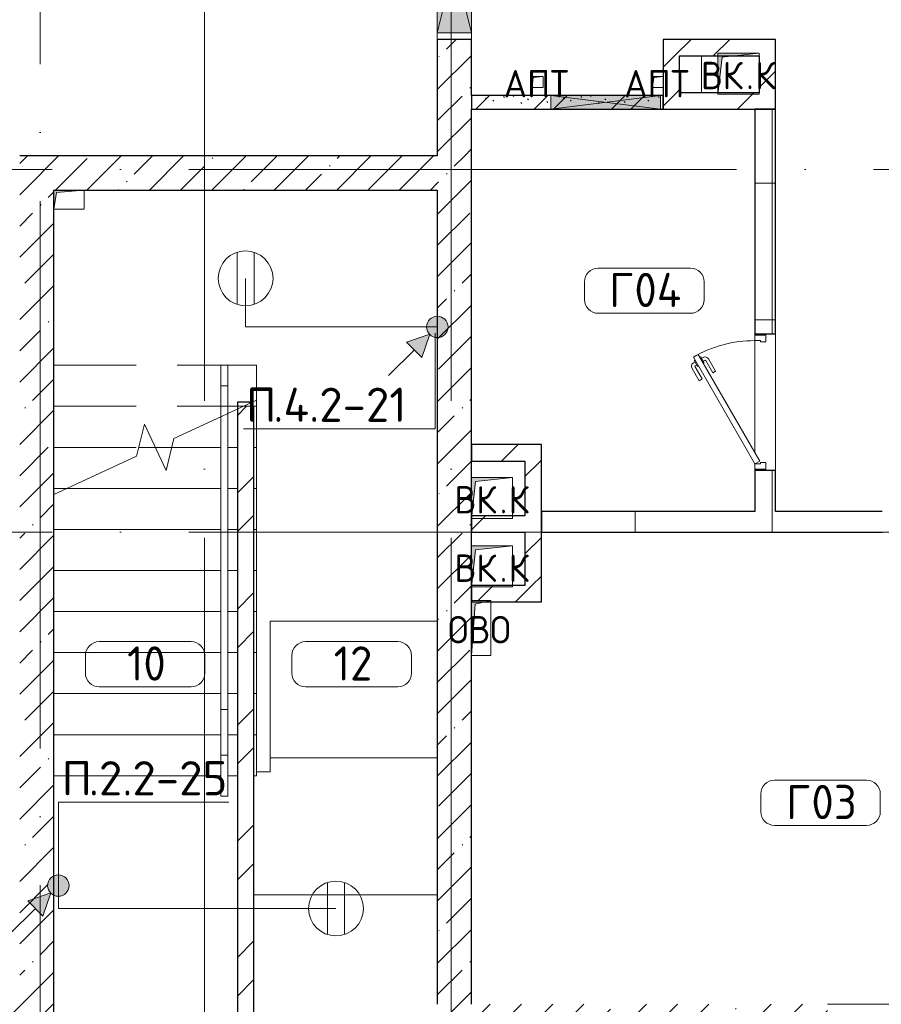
# Model space of a CAD drawing. Header units: millimetres. Extents: x -30540 to 175469, y -11730 to 122288.
# Tile 60 of 119: x 96505 to 102798, y 3000 to 10195. Entities that reach past the tile are written whole.
import ezdxf

# ---------------------------------------------------------------- set-up
doc = ezdxf.new("R2010")
doc.units = ezdxf.units.MM
for name, pattern in [('ADSK_Линия сетки', [5000, 4000, -500, 0, -500]), ('ADSK_Сверху_4_', [900, 600, -300]), ('ADSK_Сверху_5_', [900, 600, -300]), ('Штриховая', [1000, 600, -400])]:
    doc.linetypes.add(name, pattern=pattern)
for name, color, linetype, lineweight in [('_Сверху_ - Линия разреза ограждения', 7, 'ADSK_Сверху_5_', 18), ('_Сверху_ - Перила', 7, 'ADSK_Сверху_5_', 18), ('A-____-NOTE-TEXT', 7, 'Continuous', 18), ('A-AREA-____-IDEN', 7, 'Continuous', 9), ('A-DETL-____-THIN', 7, 'Continuous', 9), ('A-DOOR-____-MCUT', 7, 'Continuous', 9), ('A-DOOR-____-OTLN', 7, 'Continuous', 18), ('A-DOOR-FRAM-MCUT', 7, 'Continuous', 9), ('A-DOOR-OPNG-OTLN', 7, 'Continuous', 18), ('A-FLOR-____-OTLN', 7, 'Continuous', 18), ('A-GLAZ-____-MCUT', 7, 'Continuous', 9), ('A-GLAZ-____-OTLN', 7, 'Continuous', 18), ('A-WALL-____-MCUT', 7, 'Continuous', 40), ('A-WALL-____-PATT', 7, 'Continuous', 40), ('G-____-____-TEXT', 7, 'Continuous', 9), ('I-WALL-____-MCUT', 7, 'Continuous', 40), ('M-EQPM-____-OTLN', 7, 'Continuous', 18), ('S-GRID-____-OTLN', 7, 'Continuous', 9), ('S-STRS-____-MBND', 7, 'ADSK_Сверху_5_', 18), ('S-STRS-____-OTLN', 7, 'Continuous', 18), ('Ограждение', 7, 'Continuous', 18), ('Перила', 7, 'Continuous', 18), ('Поручни', 7, 'Continuous', 18)]:
    doc.layers.add(name, color=color, linetype=linetype, lineweight=lineweight)
doc.layers.add('A-DETL-____-OTLN', color=7, linetype='Continuous', lineweight=9, true_color=0x00a600)
doc.styles.add('GOST Common', font='GOST_Common.ttf', dxfattribs={"height": 200})
doc.styles.add('GOST Common_3', font='GOST_Common.ttf', dxfattribs={"height": 250})
doc.styles.add('ISOCPEUR', font='isocpeur.ttf', dxfattribs={"height": 250})
pattern_1 = [(45, (0, 0), (-228.0985, 228.0985), []), (45, (228.1, 0), (-228.0985, 228.0985), [403.225, -80.645, 6.706, -73.939])]
pattern_2 = [(45, (0, 0), (-424.264, 424.264), []), (45, (0, 282.8), (-424.264, 424.264), [])]
pattern_3 = [(0, (0, 0), (0, 1000), []), (90, (0, 0), (-1000, 6e-14), [])]

# ---------------------------------------------------------------- blocks, each defined once
blk = doc.blocks.new('КР-Проем - Настраиваемый-3403809-01 ЭО')
at = {"layer": 'A-DOOR-OPNG-OTLN', "color": 254, "lineweight": 13, "true_color": 0xcccccc}
for p, q in [((-525, 125), (-475, 125)), ((-475, 125), (525, 125)), ((-525, -125), (-475, -125)), ((-475, -125), (525, -125))]:
    blk.add_line(p, q, dxfattribs=at)
blk = doc.blocks.new('АР_Дверь однопольная - 1000х2100h_900__Глухая_1 эт_аренда-4113409-01 ЭО')
at = {"layer": 'A-DOOR-____-MCUT', "color": 254, "lineweight": 15, "true_color": 0xcccccc}
for p, q in [((329.4, 525), (-450, 75)), ((349.4, 490.4), (329.4, 525)), ((-430, 40.4), (349.4, 490.4)), ((-450, 75), (-430, 40.4))]:
    blk.add_line(p, q, dxfattribs=at)
at = {"layer": 'A-DOOR-____-OTLN', "color": 254, "lineweight": 5, "true_color": 0xcccccc}
for p, q in [((157.2, 483.3), (246, 534.6)), ((169.7, 461.7), (258.5, 512.9)), ((303.8, 519.4), (260.5, 494.4)), ((271.3, 500.7), (265.3, 511.1)), ((292.9, 513.2), (286.9, 523.6)), ((307.8, 512.5), (303.8, 519.4)), ((169.7, 461.7), (157.2, 483.3)), ((214.7, 383.7), (303.5, 435)), ((260.5, 494.4), (264.5, 487.5)), ((288.5, 445.9), (284.5, 452.9)), ((331.8, 470.9), (288.5, 445.9)), ((299.3, 452.2), (305.3, 441.8)), ((320.9, 464.7), (327, 454.3)), ((327.8, 477.9), (331.8, 470.9)), ((214.7, 383.7), (227.2, 362.1)), ((227.2, 362.1), (316, 413.3))]:
    blk.add_line(p, q, dxfattribs=at)
for centre, radius, start, end in [((261, 508.6), 30, 30, 120), ((261, 508.6), 4.99, 30, 120), ((301, 439.3), 4.99, 300, 30), ((301, 439.3), 30, 300, 30)]:
    blk.add_arc(centre, radius, start, end, dxfattribs=at)
at = {"layer": 'A-DOOR-____-OTLN', "color": 254, "lineweight": 13, "true_color": 0xcccccc}
blk.add_arc((-450, 75), 900, 360, 30, dxfattribs=at)
at = {"layer": 'A-DOOR-FRAM-MCUT', "color": 254, "lineweight": 15, "true_color": 0xcccccc}
for p, q in [((-490, 75), (-500, 75)), ((-450, 75), (-490, 75)), ((-490, 75), (-490, -5)), ((-450, 35), (-450, 75)), ((490, 75), (450, 75)), ((450, 75), (450, 35)), ((490, -5), (490, 75)), ((490, 75), (500, 75)), ((-440, 35), (-450, 35)), ((-440, -5), (-440, 35)), ((450, 35), (440, 35)), ((440, 35), (440, -5)), ((-490, -5), (-500, -5)), ((-490, -5), (-440, -5)), ((440, -5), (490, -5)), ((490, -5), (500, -5))]:
    blk.add_line(p, q, dxfattribs=at)
blk = doc.blocks.new('АР_Отверстие прямоугольное - ОВВ-3132416-01 ЭО')
at = {"layer": 'A-GLAZ-____-OTLN', "lineweight": 13, "true_color": 0xf9f9f9}
blk.add_hatch(color=7, dxfattribs=at).paths.add_polyline_path([(625, -125), (625, 125), (-375, 125), (-375, -125)])
at = {"layer": 'A-GLAZ-____-MCUT', "color": 254, "lineweight": 15, "true_color": 0xcccccc}
for p, q in [((-375, 125), (-375, -125)), ((625, 125), (625, -125))]:
    blk.add_line(p, q, dxfattribs=at)
at = {"layer": 'A-GLAZ-____-OTLN', "color": 254, "lineweight": 5, "true_color": 0xcccccc}
for p, q in [((625, 125), (-375, -125)), ((-375, 125), (625, -125))]:
    blk.add_line(p, q, dxfattribs=at)
at = {"layer": 'A-GLAZ-____-OTLN', "color": 254, "lineweight": 13, "true_color": 0xcccccc}
for p, q in [((625, 125), (-375, 125)), ((-375, 125), (-375, -125)), ((625, -125), (625, 125)), ((-375, -125), (625, -125))]:
    blk.add_line(p, q, dxfattribs=at)
blk = doc.blocks.new('КР-Проем - Настраиваемый-3266171-01 ЭО')
at = {"layer": 'A-DOOR-OPNG-OTLN', "color": 254, "lineweight": 13, "true_color": 0xcccccc}
for p, q in [((-550, 200), (550, 200)), ((-550, -200), (550, -200))]:
    blk.add_line(p, q, dxfattribs=at)
blk = doc.blocks.new('Ограждение - Ограждение-3875326-01 ЭО')
at = {"layer": '_Сверху_ - Линия разреза ограждения', "color": 254, "linetype": 'ADSK_Сверху_4_', "lineweight": 13, "true_color": 0xcccccc}
for p, q in [((13670, 12770), (13720, 12770)), ((13670, 12543.8), (13670, 12770)), ((13670, 12770), (13720, 12770)), ((13670, 12543.8), (13670, 12770)), ((13720, 12567.1), (13720, 12770)), ((13720, 12567.1), (13720, 12770))]:
    blk.add_line(p, q, dxfattribs=at)
at = {"layer": 'Поручни', "color": 254, "lineweight": 13, "true_color": 0xcccccc}
for p, q in [((13720, 12567.1), (13670, 12543.8)), ((13720, 12567.1), (13670, 12543.8)), ((13670, 10070), (13670, 12543.8)), ((13720, 10070), (13720, 12567.1)), ((13720, 10070), (13670, 10070))]:
    blk.add_line(p, q, dxfattribs=at)
blk = doc.blocks.new('Тип перил - Перила_Внутренний_-3875339-01 ЭО')
at = {"layer": 'Перила', "color": 254, "lineweight": 13, "true_color": 0xcccccc}
for p, q in [((13670, 10405.5), (13720, 10405.5)), ((13670, 10070), (13670, 10405.5)), ((13720, 10405.5), (13720, 10070)), ((13720, 10070), (13670, 10070))]:
    blk.add_line(p, q, dxfattribs=at)
blk = doc.blocks.new('Тип перил - Перила_Внутренний_-V113-01 ЭО')
at = {"layer": '_Сверху_ - Перила', "color": 254, "linetype": 'ADSK_Сверху_4_', "lineweight": 13, "true_color": 0xcccccc}
for p, q in [((13670, 12770), (13720, 12770)), ((13670, 12543.8), (13670, 12770)), ((13720, 12567.1), (13720, 12770))]:
    blk.add_line(p, q, dxfattribs=at)
at = {"layer": 'Перила', "color": 254, "lineweight": 13, "true_color": 0xcccccc}
for p, q in [((13720, 12567.1), (13670, 12543.8)), ((13670, 10070), (13670, 12543.8)), ((13720, 10070), (13720, 12567.1)), ((13670, 10070), (13720, 10070))]:
    blk.add_line(p, q, dxfattribs=at)
blk = doc.blocks.new('Ограждение - Ограждение-3927455-01 ЭО')
at = {"layer": '_Сверху_ - Линия разреза ограждения', "color": 254, "linetype": 'ADSK_Сверху_4_', "lineweight": 13, "true_color": 0xcccccc}
for p, q in [((13670, 12920), (13720, 12920)), ((13670, 12770), (13670, 12920)), ((13670, 12920), (13720, 12920)), ((13670, 12770), (13670, 12920)), ((13720, 12770), (13720, 12920)), ((13720, 12770), (13720, 12920)), ((13720, 12770), (13670, 12770)), ((13720, 12770), (13670, 12770))]:
    blk.add_line(p, q, dxfattribs=at)
blk = doc.blocks.new('Тип перил - Перила_Внутренний_-3927459-01 ЭО')
at = {"layer": '_Сверху_ - Перила', "color": 254, "linetype": 'ADSK_Сверху_4_', "lineweight": 13, "true_color": 0xcccccc}
for p, q in [((13670, 12920), (13720, 12920)), ((13670, 12770), (13670, 12920)), ((13720, 12770), (13720, 12920)), ((13670, 12770), (13720, 12770))]:
    blk.add_line(p, q, dxfattribs=at)
blk = doc.blocks.new('Ограждение - Ограждение-3929221-01 ЭО')
at = {"layer": 'Поручни', "color": 254, "lineweight": 13, "true_color": 0xcccccc}
for p, q in [((13670, 10070), (13720, 10070)), ((13670, 9770), (13670, 10070)), ((13720, 9770), (13720, 10070)), ((13720, 9770), (13670, 9770))]:
    blk.add_line(p, q, dxfattribs=at)
blk = doc.blocks.new('Тип перил - Перила_Внутренний_-3929225-01 ЭО')
at = {"layer": 'Перила', "color": 254, "lineweight": 13, "true_color": 0xcccccc}
for p, q in [((13670, 10070), (13720, 10070)), ((13670, 9770), (13670, 10070)), ((13720, 10070), (13720, 9770)), ((13720, 9770), (13670, 9770))]:
    blk.add_line(p, q, dxfattribs=at)
blk = doc.blocks.new('Тип перил - Перила_Внутренний_-V114-01 ЭО')
at = {"layer": 'Перила', "color": 254, "lineweight": 13, "true_color": 0xcccccc}
for p, q in [((13670, 10070), (13720, 10070)), ((13670, 9770), (13670, 10070)), ((13720, 9770), (13720, 10070)), ((13670, 9770), (13720, 9770))]:
    blk.add_line(p, q, dxfattribs=at)
blk = doc.blocks.new('АР_Отверстие прямоугольное - ОВВ-4114417-01 ЭО')
at = {"layer": 'A-GLAZ-____-OTLN', "lineweight": 13, "true_color": 0xf9f9f9}
blk.add_hatch(color=7, dxfattribs=at).paths.add_polyline_path([(525, -50), (525, 50), (-275, 50), (-275, -50)])
at = {"layer": 'A-GLAZ-____-MCUT', "color": 254, "lineweight": 15, "true_color": 0xcccccc}
for p, q in [((-275, 50), (-275, -50)), ((525, 50), (525, -50))]:
    blk.add_line(p, q, dxfattribs=at)
at = {"layer": 'A-GLAZ-____-OTLN', "color": 254, "lineweight": 5, "true_color": 0xcccccc}
for p, q in [((525, 50), (-275, -50)), ((-275, 50), (525, -50))]:
    blk.add_line(p, q, dxfattribs=at)
at = {"layer": 'A-GLAZ-____-OTLN', "color": 254, "lineweight": 13, "true_color": 0xcccccc}
for p, q in [((525, 50), (-275, 50)), ((-275, 50), (-275, -50)), ((525, -50), (525, 50)), ((-275, -50), (525, -50))]:
    blk.add_line(p, q, dxfattribs=at)
blk = doc.blocks.new('АР_Канал вертикальный прямоугольный - ВК_К-5437550-01 ЭО')
at = {"layer": 'M-EQPM-____-OTLN', "lineweight": 13, "true_color": 0xe2e2e2}
blk.add_hatch(color=254, dxfattribs=at).paths.add_polyline_path([(-150, -150), (-120, 120), (150, 150), (-150, 150)])
at = {"layer": 'M-EQPM-____-OTLN', "color": 253, "lineweight": 13, "true_color": 0xaaaaaa}
for p, q in [((150, 150), (-150, 150)), ((-150, 150), (-150, -150)), ((150, 150), (-150, 150)), ((-150, 150), (-150, -150)), ((-150, -150), (-150, 150)), ((-150, 150), (150, 150)), ((-120, 120), (150, 150)), ((-120, 120), (150, 150)), ((150, -150), (150, 150)), ((150, 150), (150, -150)), ((-150, -150), (-120, 120)), ((-150, -150), (-120, 120)), ((-150, -150), (150, -150)), ((150, -150), (-150, -150))]:
    blk.add_line(p, q, dxfattribs=at)
blk = doc.blocks.new('АР_Канал вертикальный прямоугольный - ВК_К-5757489-01 ЭО')
at = {"layer": 'M-EQPM-____-OTLN', "lineweight": 13, "true_color": 0xe2e2e2}
blk.add_hatch(color=254, dxfattribs=at).paths.add_polyline_path([(-150, -150), (-120, 120), (150, 150), (-150, 150)])
at = {"layer": 'M-EQPM-____-OTLN', "color": 253, "lineweight": 13, "true_color": 0xaaaaaa}
for p, q in [((150, 150), (-150, 150)), ((-150, 150), (-150, -150)), ((150, 150), (-150, 150)), ((-150, 150), (-150, -150)), ((-150, -150), (-150, 150)), ((-150, 150), (150, 150)), ((-120, 120), (150, 150)), ((-120, 120), (150, 150)), ((150, -150), (150, 150)), ((150, 150), (150, -150)), ((-150, -150), (-120, 120)), ((-150, -150), (-120, 120)), ((-150, -150), (150, -150)), ((150, -150), (-150, -150))]:
    blk.add_line(p, q, dxfattribs=at)
blk = doc.blocks.new('АР_Канал вертикальный прямоугольный - ОВО-2994139-01 ЭО')
at = {"layer": 'M-EQPM-____-OTLN', "lineweight": 13, "true_color": 0xe2e2e2}
blk.add_hatch(color=254, dxfattribs=at).paths.add_polyline_path([(-70, -200), (-43, 173), (70, 200), (-70, 200), (-70, -85.3)])
at = {"layer": 'M-EQPM-____-OTLN', "color": 253, "lineweight": 13, "true_color": 0xaaaaaa}
for p, q in [((70, 200), (-70, 200)), ((-70, 200), (-70, -200)), ((70, 200), (-70, 200)), ((-70, 200), (-70, -200)), ((-70, -200), (-70, 200)), ((-70, 200), (70, 200)), ((-70, -200), (-43, 173)), ((-70, -200), (-43, 173)), ((-43, 173), (70, 200)), ((-43, 173), (70, 200)), ((70, -200), (70, 200)), ((70, 200), (70, -200)), ((-70, -200), (70, -200)), ((70, -200), (-70, -200))]:
    blk.add_line(p, q, dxfattribs=at)
blk = doc.blocks.new('АР_Канал вертикальный прямоугольный - АПТ-2365873-01 ЭО')
at = {"layer": 'M-EQPM-____-OTLN', "lineweight": 13, "true_color": 0xe2e2e2}
blk.add_hatch(color=254, dxfattribs=at).paths.add_polyline_path([(-40, -40), (-32, 32), (40, 40), (-40, 40)])
at = {"layer": 'M-EQPM-____-OTLN', "color": 253, "lineweight": 13, "true_color": 0xaaaaaa}
for p, q in [((40, 40), (-40, 40)), ((-40, 40), (-40, -40)), ((40, 40), (-40, 40)), ((-40, 40), (-40, -40)), ((-40, -40), (-40, 40)), ((-40, 40), (40, 40)), ((-40, -40), (-32, 32)), ((-40, -40), (-32, 32)), ((-32, 32), (40, 40)), ((-32, 32), (40, 40)), ((40, -40), (40, 40)), ((40, 40), (40, -40)), ((-40, -40), (40, -40)), ((40, -40), (-40, -40))]:
    blk.add_line(p, q, dxfattribs=at)
blk = doc.blocks.new('АР_Канал вертикальный прямоугольный - ОВО-5531789-01 ЭО')
at = {"layer": 'M-EQPM-____-OTLN', "lineweight": 13, "true_color": 0xe2e2e2}
blk.add_hatch(color=254, dxfattribs=at).paths.add_polyline_path([(-110, -70), (-92, 52), (110, 70), (-110, 70)])
at = {"layer": 'M-EQPM-____-OTLN', "color": 253, "lineweight": 13, "true_color": 0xaaaaaa}
for p, q in [((110, 70), (-110, 70)), ((-110, 70), (-110, -70)), ((110, 70), (-110, 70)), ((-110, 70), (-110, -70)), ((-110, -70), (-110, 70)), ((-110, 70), (110, 70)), ((-110, -70), (-92, 52)), ((-110, -70), (-92, 52)), ((-92, 52), (110, 70)), ((-92, 52), (110, 70)), ((110, -70), (110, 70)), ((110, 70), (110, -70)), ((-110, -70), (110, -70)), ((110, -70), (-110, -70))]:
    blk.add_line(p, q, dxfattribs=at)
blk = doc.blocks.new('Наметкина 10_РД_АР_К4_отсоединено_rvt-1-01 ЭО')
at = {"layer": 'A-WALL-____-PATT', "lineweight": 5, "true_color": 0xcccccc}
h = blk.add_hatch(dxfattribs=at)
h.set_pattern_fill('FP_88', color=254, style=0, pattern_type=2)
h.set_pattern_definition(pattern_1)
h.paths.add_polyline_path([(99805.3, 10045), (99805.3, 10050), (99555.3, 10050), (99555.3, 10045)])
h.paths.add_polyline_path([(99805.3, 11100), (99805.3, 11200), (99555.3, 11200), (99555.3, 11100)])
h = blk.add_hatch(dxfattribs=at)
h.set_pattern_fill('FP_88', color=254, style=0, pattern_type=2)
h.set_pattern_definition(pattern_1)
h.paths.add_polyline_path([(99555.3, 9200), (99805.3, 9200), (99805.3, 10045), (99555.3, 10045), (99555.3, 10001.7)])
h = blk.add_hatch(dxfattribs=at)
h.set_pattern_fill('FP_104', color=254, style=0, pattern_type=2)
h.set_pattern_definition(pattern_2)
h.paths.add_polyline_path([(101725.3, 9930), (101905.3, 9930), (101905.3, 9950)])
h.paths.add_polyline_path([(101605.3, 9930), (101605.3, 9950), (101905.3, 9950), (101905.3, 10050), (101205.3, 10050), (101205.3, 9930), (101325.3, 9930)])
h = blk.add_hatch(dxfattribs=at)
h.set_pattern_fill('FP_104', color=254, style=0, pattern_type=2)
h.set_pattern_definition(pattern_2)
h.paths.add_polyline_path([(101905.3, 9660), (102025.3, 9660), (102025.3, 10050), (101905.3, 10050), (101905.3, 9920)])
h = blk.add_hatch(dxfattribs=at)
h.set_pattern_fill('FP_104', color=254, style=0, pattern_type=2)
h.set_pattern_definition(pattern_2)
h.paths.add_polyline_path([(101205.3, 9660), (101325.3, 9660), (101325.3, 9930), (101205.3, 9930), (101205.3, 9772)])
h = blk.add_hatch(dxfattribs=at)
h.set_pattern_fill('FP_104', color=254, style=0, pattern_type=2)
h.set_pattern_definition(pattern_2)
h.paths.add_polyline_path([(101205.3, 9540), (102025.3, 9540), (102025.3, 9660), (101606.4, 9660), (101605.3, 9660), (101205.3, 9660)])
h = blk.add_hatch(dxfattribs=at)
h.set_pattern_fill('FP_105', color=254, style=0, pattern_type=2)
h.set_pattern_definition([(135, (300.56, 377.28), (-565.6854, 6e-14), [10, -790]), (135, (349.8, 474.73), (-565.6854, 6e-14), [10, -790]), (135, (423.93, 473.06), (-565.6854, 6e-14), [10, -790]), (135, (229.92, 447.9), (-565.6854, 6e-14), [10, -790]), (135, (155.08, 447.9), (-565.6854, 6e-14), [10, -790]), (135, (114.9, 369.03), (-565.6854, 6e-14), [10, -790]), (135, (132.43, 285.8), (-565.6854, 6e-14), [10, -790]), (135, (214.66, 322), (-565.6854, 6e-14), [10, -790]), (135, (198.16, 261.88), (-565.6854, 6e-14), [10, -790]), (135, (45.2, 272.9), (-565.6854, 6e-14), [10, -790]), (135, (42.32, 336.16), (-565.6854, 6e-14), [10, -790]), (135, (92.26, 192.24), (-565.6854, 6e-14), [10, -790]), (135, (7.07, 149.2), (-565.6854, 6e-14), [10, -790]), (135, (80.6, 95.1), (-565.6854, 6e-14), [10, -790]), (135, (79.53, 36.94), (-565.6854, 6e-14), [10, -790]), (135, (153.87, 74.56), (-565.6854, 6e-14), [10, -790]), (135, (228.35, 124.8), (-565.6854, 6e-14), [10, -790]), (135, (279.75, 180.4), (-565.6854, 6e-14), [10, -790]), (135, (282.9, 31.63), (-565.6854, 6e-14), [10, -790]), (135, (377.38, 53.45), (-565.6854, 6e-14), [10, -790]), (135, (352.28, 102.7), (-565.6854, 6e-14), [10, -790]), (135, (354.05, 0), (-565.6854, 6e-14), [10, -790]), (135, (553.23, 16.45), (-565.6854, 6e-14), [10, -790]), (135, (542.38, 63.45), (-565.6854, 6e-14), [10, -790]), (135, (536.58, 239.3), (-565.6854, 6e-14), [10, -790]), (135, (475.85, 203.9), (-565.6854, 6e-14), [10, -790]), (135, (475.85, 316.54), (-565.6854, 6e-14), [10, -790]), (135, (520.8, 408.7), (-565.6854, 6e-14), [10, -790]), (135, (551.1, 470.8), (-565.6854, 6e-14), [10, -790]), (135, (235.25, 537.93), (-565.6854, 6e-14), [10, -790]), (135, (407.25, 547.65), (-565.6854, 6e-14), [10, -790]), (135, (94.5, 558.6), (-565.6854, 6e-14), [10, -790]), (135, (46.4, 532.3), (-565.6854, 6e-14), [10, -790]), (135, (85.56, 465.04), (-565.6854, 6e-14), [10, -790]), (135, (355.53, 181.14), (-565.6854, 6e-14), [10, -790]), (135, (362.23, 243.6), (-565.6854, 6e-14), [10, -790]), (135, (413.45, 344.1), (-565.6854, 6e-14), [10, -790]), (135, (286.3, 273.25), (-565.6854, 6e-14), [10, -790]), (135, (423.02, 263.72), (-565.6854, 6e-14), [10, -790]), (135, (162.94, 190.2), (-565.6854, 6e-14), [10, -790]), (135, (470.25, 120.93), (-565.6854, 6e-14), [10, -790]), (135, (484.48, 9.78), (-565.6854, 6e-14), [10, -790]), (45, (0, 212.13), (-565.6854, 0), []), (45, (212.13, 0), (-565.6854, 0), []), (45, (353.55, 0), (-565.6854, 0), []), (45, (0, 353.55), (-565.6854, 0), [])])
h.paths.add_polyline_path([(101205.3, 9540), (101205.3, 9640), (99805.3, 9640), (99805.3, 9540), (101185.3, 9540)])
h = blk.add_hatch(dxfattribs=at)
h.set_pattern_fill('FP_106', color=254, style=0, pattern_type=2)
h.set_pattern_definition(pattern_3)
h.paths.add_polyline_path([(101875.3, 6600), (102025.3, 6600), (102025.3, 6900), (101875.3, 6900)])
h.paths.add_polyline_path([(101875.3, 7900), (102025.3, 7900), (102025.3, 9540), (101875.3, 9540)])
h = blk.add_hatch(dxfattribs=at)
h.set_pattern_fill('FP_88', color=254, style=0, pattern_type=2)
h.set_pattern_definition(pattern_1)
h.paths.add_polyline_path([(99555.3, 8950), (99555.3, 9200), (96505.3, 9200), (96505.3, 8950), (98024.5, 8950)])
h = blk.add_hatch(dxfattribs=at)
h.set_pattern_fill('FP_88', color=254, style=0, pattern_type=2)
h.set_pattern_definition(pattern_1)
h.paths.add_polyline_path([(99555.3, 3000), (99805.3, 3000), (99805.3, 9200), (99555.3, 9200), (99555.3, 4219.1)])
h = blk.add_hatch(dxfattribs=at)
h.set_pattern_fill('FP_88', color=254, style=0, pattern_type=2)
h.set_pattern_definition(pattern_1)
h.paths.add_polyline_path([(96505.3, 3000), (96755.3, 3000), (96755.3, 8950), (96505.3, 8950), (96505.3, 4219.1)])
h = blk.add_hatch(dxfattribs=at)
h.set_pattern_fill('FP_104', color=254, style=0, pattern_type=2)
h.set_pattern_definition(pattern_2)
h.paths.add_polyline_path([(98095.3, 2600), (98215.3, 2600), (98215.3, 7370), (98138.6, 7370), (98203, 7400), (98095.3, 7400), (98095.3, 4219.1)])
h = blk.add_hatch(dxfattribs=at)
h.set_pattern_fill('FP_104', color=254, style=0, pattern_type=2)
h.set_pattern_definition(pattern_2)
h.paths.add_polyline_path([(100195.3, 6970), (100315.3, 6970), (100315.3, 7090), (99805.3, 7090), (99805.3, 6970), (100064.2, 6970)])
h = blk.add_hatch(dxfattribs=at)
h.set_pattern_fill('FP_104', color=254, style=0, pattern_type=2)
h.set_pattern_definition(pattern_2)
h.paths.add_polyline_path([(100315.3, 6060), (100315.3, 6970), (100195.3, 6970), (100195.3, 6060)])
h = blk.add_hatch(dxfattribs=at)
h.set_pattern_fill('FP_106', color=254, style=0, pattern_type=2)
h.set_pattern_definition(pattern_3)
h.paths.add_polyline_path([(96505.3, 6450), (96505.3, 6600), (96230.3, 6600), (96230.3, 6450)])
h.paths.add_polyline_path([(94955.3, 6450), (95230.3, 6450), (95230.3, 6600), (94955.3, 6600)])
h = blk.add_hatch(dxfattribs=at)
h.set_pattern_fill('FP_104', color=254, style=0, pattern_type=2)
h.set_pattern_definition(pattern_2)
h.paths.add_polyline_path([(100064.2, 6450), (100195.3, 6450), (100195.3, 6570), (99807.5, 6570), (99805.3, 6550), (99805.3, 6450), (99835.3, 6450)])
h = blk.add_hatch(dxfattribs=at)
h.set_pattern_fill('FP_106', color=254, style=0, pattern_type=2)
h.set_pattern_definition(pattern_3)
h.paths.add_polyline_path([(105605.3, 6450), (105605.3, 6600), (105355.3, 6600), (105355.3, 6450)])
h.paths.add_polyline_path([(104143.6, 6450), (104355.3, 6450), (104355.3, 6600), (103805.3, 6600), (103805.3, 6450)])
h.paths.add_polyline_path([(102805.3, 6450), (102805.3, 6600), (100315.3, 6600), (100315.3, 6450), (102103.9, 6450)])
h = blk.add_hatch(dxfattribs=at)
h.set_pattern_fill('FP_104', color=254, style=0, pattern_type=2)
h.set_pattern_definition(pattern_2)
h.paths.add_polyline_path([(100315.3, 5940), (100315.3, 6060), (99806.4, 6060), (99805.3, 6050), (99805.3, 5950), (99945.3, 5950), (99903.4, 5940), (100064.2, 5940)])
h = blk.add_hatch(dxfattribs=at)
h.set_pattern_fill('FP_88', color=254, style=0, pattern_type=2)
h.set_pattern_definition(pattern_1)
h.paths.add_polyline_path([(94125.3, 2600), (96755.3, 2600), (96755.3, 3000), (94125.3, 3000)])
h.paths.add_polyline_path([(89865.7, 2600), (93025.3, 2600), (93025.3, 3000), (88455.3, 3000), (88455.3, 2600)])
h = blk.add_hatch(dxfattribs=at)
h.set_pattern_fill('FP_88', color=254, style=0, pattern_type=2)
h.set_pattern_definition(pattern_1)
h.paths.add_polyline_path([(102405.3, 2600), (102405.3, 3000), (99555.3, 3000), (99555.3, 2600), (102103.9, 2600)])
h.paths.add_polyline_path([(105605.5, 2600), (105605.5, 3000), (103505.3, 3000), (103505.3, 2600)])
at = {"layer": 'A-FLOR-____-OTLN', "color": 254, "lineweight": 13, "true_color": 0xcccccc}
for p, q in [((99555.3, 10100), (99555.3, 11100)), ((99555.3, 11095), (99555.3, 10100)), ((99555.3, 10100), (99555.3, 10050)), ((99555.3, 10050), (99555.3, 10100)), ((101485.3, 9660), (101485.3, 9930)), ((101875.3, 7890), (101875.3, 7900)), ((101875.3, 7030), (101875.3, 7850)), ((102025.3, 7900), (102025.3, 6900)), ((101875.3, 6900), (101875.3, 6910)), ((98335.3, 5800), (98335.3, 4800)), ((99555.3, 5800), (98335.3, 5800)), ((98335.3, 4800), (99555.3, 4800)), ((98335.3, 4800), (98335.3, 4700)), ((98335.3, 4800), (99555.3, 4800)), ((98335.3, 4700), (98235.3, 4700)), ((99555.3, 3800), (98215.3, 3800)), ((99555.3, 3800), (98215.3, 3800))]:
    blk.add_line(p, q, dxfattribs=at)
at = {"layer": 'A-WALL-____-MCUT', "color": 254, "lineweight": 30, "true_color": 0xcccccc}
for p, q in [((99555.3, 10050), (99555.3, 10045)), ((99805.3, 10050), (99555.3, 10050)), ((99555.3, 10045), (99555.3, 9200)), ((99805.3, 10045), (99805.3, 10050)), ((99805.3, 9640), (99805.3, 10045)), ((99805.3, 9640), (99805.3, 9540)), ((99805.3, 9200), (99805.3, 9540)), ((101875.3, 9540), (101875.3, 7900)), ((102025.3, 9540), (101875.3, 9540)), ((102025.3, 7900), (102025.3, 9540)), ((99555.3, 9200), (96505.3, 9200)), ((99805.3, 3000), (99805.3, 9200)), ((96755.3, 8950), (99555.3, 8950)), ((96755.3, 3000), (96755.3, 8950)), ((99555.3, 8950), (99555.3, 3000)), ((101875.3, 7900), (102025.3, 7900)), ((101875.3, 6900), (101875.3, 6600)), ((102025.3, 6900), (101875.3, 6900)), ((102025.3, 6600), (102025.3, 6900)), ((101875.3, 6600), (100315.3, 6600)), ((100315.3, 6600), (100315.3, 6450)), ((102805.3, 6600), (102025.3, 6600)), ((100315.3, 6450), (102805.3, 6450)), ((96755.3, 2600), (96755.3, 3000))]:
    blk.add_line(p, q, dxfattribs=at)
at = {"layer": 'I-WALL-____-MCUT', "color": 254, "lineweight": 30, "true_color": 0xcccccc}
for p, q in [((101905.3, 10050), (101205.3, 10050)), ((101205.3, 10050), (101205.3, 9930)), ((102025.3, 10050), (101905.3, 10050)), ((102025.3, 9660), (102025.3, 10050)), ((101205.3, 9930), (101205.3, 9660)), ((101325.3, 9660), (101325.3, 9930)), ((101325.3, 9930), (101905.3, 9930)), ((101905.3, 9930), (101905.3, 9660)), ((101205.3, 9660), (101205.3, 9540)), ((101905.3, 9660), (101325.3, 9660)), ((102025.3, 9540), (102025.3, 9660)), ((100385.3, 9640), (99805.3, 9640)), ((101185.3, 9640), (100385.3, 9640)), ((101205.3, 9640), (101185.3, 9640)), ((101205.3, 9540), (101205.3, 9640)), ((99805.3, 9540), (100385.3, 9540)), ((100385.3, 9540), (101185.3, 9540)), ((101185.3, 9540), (101205.3, 9540)), ((101205.3, 9540), (102025.3, 9540)), ((98095.3, 7400), (98095.3, 2600)), ((98203, 7400), (98095.3, 7400)), ((98215.3, 2600), (98215.3, 7370)), ((100315.3, 7090), (99805.3, 7090)), ((99805.3, 7090), (99805.3, 6970)), ((100315.3, 6970), (100315.3, 7090)), ((99805.3, 6970), (100195.3, 6970)), ((100195.3, 6970), (100195.3, 6570)), ((100315.3, 6060), (100315.3, 6970)), ((100195.3, 6570), (99805.3, 6570)), ((99805.3, 6570), (99805.3, 6450)), ((99805.3, 6450), (100195.3, 6450)), ((100195.3, 6450), (100195.3, 6060)), ((100195.3, 6060), (99805.3, 6060)), ((99805.3, 6060), (99805.3, 5940)), ((100315.3, 5940), (100315.3, 6060)), ((99805.3, 5940), (100315.3, 5940))]:
    blk.add_line(p, q, dxfattribs=at)
at = {"layer": 'S-STRS-____-MBND', "color": 254, "linetype": 'ADSK_Сверху_4_', "lineweight": 13, "true_color": 0xcccccc}
for p, q in [((96755.3, 7670), (98235.3, 7670)), ((96755.3, 7188.2), (96755.3, 7670)), ((98235.3, 7415.1), (98235.3, 7670)), ((96755.3, 7370), (98138.6, 7370)), ((96755.3, 7370), (98138.6, 7370)), ((96755.3, 7070), (97374.8, 7070)), ((96755.3, 7070), (97374.8, 7070)), ((97495.3, 7070), (97615.8, 7070)), ((97495.3, 7070), (97615.8, 7070)), ((96755.3, 6770), (96851.9, 6770)), ((96755.3, 6770), (96851.9, 6770))]:
    blk.add_line(p, q, dxfattribs=at)
at = {"layer": 'S-STRS-____-MBND', "color": 254, "linetype": 'Continuous', "lineweight": 13, "true_color": 0xcccccc}
for p, q in [((98235.3, 7415.1), (98025.3, 7317.2)), ((97975.3, 7293.8), (97631.2, 7133.4)), ((97416.1, 7239.9), (97359.3, 7006.6)), ((97574.5, 6900.1), (97416.1, 7239.9)), ((97631.2, 7133.4), (97574.5, 6900.1)), ((97359.3, 7006.6), (96755.3, 6724.9))]:
    blk.add_line(p, q, dxfattribs=at)
at = {"layer": 'S-STRS-____-OTLN', "color": 254, "lineweight": 13, "true_color": 0xcccccc}
for p, q in [((98235.3, 7370), (98235.3, 7415.1)), ((98138.6, 7370), (98235.3, 7370)), ((98235.3, 7070), (98235.3, 7370)), ((97374.8, 7070), (97495.3, 7070)), ((97615.8, 7070), (97975.3, 7070)), ((98025.3, 7070), (98095.3, 7070)), ((98215.3, 7070), (98235.3, 7070)), ((98235.3, 6770), (98235.3, 7070)), ((96851.9, 6770), (97975.3, 6770)), ((98025.3, 6770), (98095.3, 6770)), ((98215.3, 6770), (98235.3, 6770)), ((98235.3, 6470), (98235.3, 6770)), ((96755.3, 6470), (97975.3, 6470)), ((98025.3, 6470), (98095.3, 6470)), ((98215.3, 6470), (98235.3, 6470)), ((98235.3, 6170), (98235.3, 6470)), ((96755.3, 6170), (97975.3, 6170)), ((98025.3, 6170), (98095.3, 6170)), ((98215.3, 6170), (98235.3, 6170)), ((98235.3, 5870), (98235.3, 6170)), ((96755.3, 5870), (97975.3, 5870)), ((98025.3, 5870), (98095.3, 5870)), ((98215.3, 5870), (98235.3, 5870)), ((98235.3, 5570), (98235.3, 5870)), ((96755.3, 5570), (97975.3, 5570)), ((98025.3, 5570), (98095.3, 5570)), ((98215.3, 5570), (98235.3, 5570)), ((98235.3, 5270), (98235.3, 5570)), ((96755.3, 5270), (97975.3, 5270)), ((98025.3, 5270), (98095.3, 5270)), ((98215.3, 5270), (98235.3, 5270)), ((98235.3, 4970), (98235.3, 5270)), ((96755.3, 4970), (97975.3, 4970)), ((98025.3, 4970), (98095.3, 4970)), ((98215.3, 4970), (98235.3, 4970)), ((98235.3, 4670), (98235.3, 4970)), ((96755.3, 4670), (97975.3, 4670)), ((98025.3, 4670), (98095.3, 4670)), ((98215.3, 4670), (98235.3, 4670))]:
    blk.add_line(p, q, dxfattribs=at)
at = {"layer": 'S-STRS-____-OTLN', "color": 254, "linetype": 'Штриховая', "lineweight": 13, "true_color": 0xcccccc}
for p, q in [((98138.6, 7370), (98235.3, 7370)), ((97374.8, 7070), (97495.3, 7070)), ((97615.8, 7070), (97975.3, 7070)), ((98025.3, 7070), (98095.3, 7070)), ((98215.3, 7070), (98235.3, 7070)), ((96851.9, 6770), (97975.3, 6770)), ((98025.3, 6770), (98095.3, 6770)), ((98215.3, 6770), (98235.3, 6770)), ((96755.3, 6470), (97975.3, 6470)), ((98025.3, 6470), (98095.3, 6470)), ((98215.3, 6470), (98235.3, 6470)), ((96755.3, 6170), (97975.3, 6170)), ((98025.3, 6170), (98095.3, 6170)), ((98215.3, 6170), (98235.3, 6170)), ((96755.3, 5870), (97975.3, 5870)), ((98025.3, 5870), (98095.3, 5870)), ((98215.3, 5870), (98235.3, 5870)), ((96755.3, 5570), (97975.3, 5570)), ((98025.3, 5570), (98095.3, 5570)), ((98215.3, 5570), (98235.3, 5570)), ((96755.3, 5270), (97975.3, 5270)), ((98025.3, 5270), (98095.3, 5270)), ((98215.3, 5270), (98235.3, 5270)), ((96755.3, 4970), (97975.3, 4970)), ((98025.3, 4970), (98095.3, 4970)), ((98215.3, 4970), (98235.3, 4970)), ((96755.3, 4670), (97975.3, 4670)), ((98025.3, 4670), (98095.3, 4670)), ((98215.3, 4670), (98235.3, 4670))]:
    blk.add_line(p, q, dxfattribs=at)
at = {"layer": 'A-DOOR-____-OTLN', "color": 254, "lineweight": 13, "true_color": 0xcccccc, "rotation": 89.9999999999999}
for name, p in [('КР-Проем - Настраиваемый-3403809-01 ЭО', (99680.3, 10575)), ('АР_Дверь однопольная - 1000х2100h_900__Глухая_1 эт_аренда-4113409-01 ЭО', (101950.3, 7400))]:
    blk.add_blockref(name, p, dxfattribs=at)
at = {"layer": 'A-DOOR-____-OTLN', "color": 254, "lineweight": 13, "true_color": 0xcccccc}
blk.add_blockref('КР-Проем - Настраиваемый-3266171-01 ЭО', (102955.3, 2800), dxfattribs=at)
at = {"layer": 'A-GLAZ-____-OTLN', "color": 254, "lineweight": 13, "true_color": 0xcccccc, "rotation": 269.9999999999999}
blk.add_blockref('АР_Отверстие прямоугольное - ОВВ-3132416-01 ЭО', (99680.3, 10725), dxfattribs=at)
at = {"layer": 'A-GLAZ-____-OTLN', "color": 254, "lineweight": 13, "true_color": 0xcccccc}
blk.add_blockref('АР_Отверстие прямоугольное - ОВВ-4114417-01 ЭО', (100660.3, 9590), dxfattribs=at)
at = {"layer": 'M-EQPM-____-OTLN', "color": 253, "lineweight": 5, "true_color": 0xaaaaaa}
for name, p in [('АР_Канал вертикальный прямоугольный - ВК_К-5757489-01 ЭО', (101755.3, 9800)), ('АР_Канал вертикальный прямоугольный - АПТ-2365873-01 ЭО', (100287.6, 9740)), ('АР_Канал вертикальный прямоугольный - АПТ-2365873-01 ЭО', (101167.6, 9740)), ('АР_Канал вертикальный прямоугольный - ОВО-5531789-01 ЭО', (96865.3, 8880)), ('АР_Канал вертикальный прямоугольный - ВК_К-5437550-01 ЭО', (99955.3, 6700)), ('АР_Канал вертикальный прямоугольный - ВК_К-5437550-01 ЭО', (99955.3, 6200)), ('АР_Канал вертикальный прямоугольный - ОВО-2994139-01 ЭО', (99875.3, 5750))]:
    blk.add_blockref(name, p, dxfattribs=at)
at = {"layer": 'Ограждение', "color": 254, "lineweight": 13, "true_color": 0xcccccc}
for name in ['Ограждение - Ограждение-3927455-01 ЭО', 'Ограждение - Ограждение-3875326-01 ЭО', 'Ограждение - Ограждение-3929221-01 ЭО']:
    blk.add_blockref(name, (84305.3, -5250), dxfattribs=at)
at = {"layer": 'Перила', "color": 254, "lineweight": 13, "true_color": 0xcccccc}
for name in ['Тип перил - Перила_Внутренний_-3927459-01 ЭО', 'Тип перил - Перила_Внутренний_-V113-01 ЭО', 'Тип перил - Перила_Внутренний_-3875339-01 ЭО', 'Тип перил - Перила_Внутренний_-3929225-01 ЭО', 'Тип перил - Перила_Внутренний_-V114-01 ЭО']:
    blk.add_blockref(name, (84305.3, -5250), dxfattribs=at)
at = {"layer": 'A-____-NOTE-TEXT', "color": 253, "lineweight": 5, "true_color": 0xaaaaaa, "char_height": 200, "attachment_point": 1, "style": 'GOST Common'}
for s, insert, width in [('ВК', (101480.1, 9887.2), 400.844), ('\\fGOST Common|b0|i0|c204|p34|;К', (101877, 9887.2), 192.405), ('АПТ', (100039.4, 9827.2), 609.282), ('АПТ', (100919.4, 9827.2), 609.282), ('\\fGOST Common|b0|i0|c204|p34|;.', (101810.8, 9887.2), 80.169), ('ВК', (99680.1, 6787.2), 400.844), ('\\fGOST Common|b0|i0|c204|p34|;К', (100077, 6787.2), 192.405), ('\\fGOST Common|b0|i0|c204|p34|;.', (100010.8, 6787.2), 80.169), ('ВК', (99680.1, 6287.2), 400.844), ('\\fGOST Common|b0|i0|c204|p34|;К', (100077, 6287.2), 192.405), ('\\fGOST Common|b0|i0|c204|p34|;.', (100010.8, 6287.2), 80.169), ('ОВО', (99633.1, 5837.2), 593.249)]:
    blk.add_mtext(s, dxfattribs=dict(at, insert=insert, width=width))
blk = doc.blocks.new('Марка помещения 2 - Марка помещения 2-1605974-01 ЭО')
at = {"layer": 'A-AREA-____-IDEN', "color": 253, "true_color": 0xaaaaaa}
for p, q in [((-1.797, 0.841), (1.569, 0.841)), ((-2.297, -0.309), (-2.297, 0.341)), ((2.069, 0.341), (2.069, -0.309)), ((1.569, -0.809), (-1.797, -0.809))]:
    blk.add_line(p, q, dxfattribs=at)
for centre, start, end in [((-1.797, 0.341), 90, 180), ((1.569, 0.341), 0, 90), ((-1.797, -0.309), 180, 270), ((1.569, -0.309), 270, 360)]:
    blk.add_arc(centre, 0.5, start, end, dxfattribs=at)
blk = doc.blocks.new('УГО Выше ниже синее _ 2020 - УГО Выше ниже синее _ 2020-V129-01 ЭО')
at = {"layer": 'A-____-NOTE-TEXT', "lineweight": 9, "true_color": 0x0000ff}
h = blk.add_hatch(color=5, dxfattribs=at)
edge = h.paths.add_edge_path()
edge.add_arc((0, 0), 0.392, 0, 180)
edge.add_arc((0, 0), 0.392, 180, 360)
blk.add_hatch(color=5, dxfattribs=at).paths.add_polyline_path([(-0.565, -1.112), (-1.122, -0.555), (-0.272, -0.263)])
at = {"layer": 'A-____-NOTE-TEXT', "lineweight": 9}
for p, q in [((-0.272, -0.263), (-1.122, -0.555)), ((-0.565, -1.112), (-0.272, -0.263)), ((-1.122, -0.555), (-0.565, -1.112)), ((-1.78, -1.78), (-0.838, -0.838))]:
    blk.add_line(p, q, dxfattribs=at)
blk.add_circle((0, 0), 0.392, dxfattribs=at)
for start, end in [(360, 180), (180, 360)]:
    blk.add_arc((0, 0), 0.392, start, end, dxfattribs=at)
blk = doc.blocks.new('УГО Выше ниже синее _ 2020 - УГО Выше ниже синее _ 2020-2088885-01 ЭО')
at = {"layer": 'A-____-NOTE-TEXT', "lineweight": 9, "true_color": 0xff0000}
h = blk.add_hatch(color=1, dxfattribs=at)
edge = h.paths.add_edge_path()
edge.add_arc((0, 0), 0.392, 0, 180)
edge.add_arc((0, 0), 0.392, 180, 360)
blk.add_hatch(color=1, dxfattribs=at).paths.add_polyline_path([(-0.565, -1.112), (-1.122, -0.555), (-0.272, -0.263)])
at = {"layer": 'A-____-NOTE-TEXT', "color": 1, "lineweight": 9, "true_color": 0xff0000}
for p, q in [((-0.272, -0.263), (-1.122, -0.555)), ((-0.565, -1.112), (-0.272, -0.263)), ((-1.122, -0.555), (-0.565, -1.112)), ((-1.78, -1.78), (-0.838, -0.838))]:
    blk.add_line(p, q, dxfattribs=at)
blk.add_circle((0, 0), 0.392, dxfattribs=at)
for start, end in [(360, 180), (180, 360)]:
    blk.add_arc((0, 0), 0.392, start, end, dxfattribs=at)

msp = doc.modelspace()

# ---------------------------------------------------------------- linework, layer by layer
at = {"layer": 'A-____-NOTE-TEXT', "color": 1, "lineweight": 9, "true_color": 0xff0000}
for p, q in [((98093.5, 8114.8), (98093.5, 8495.2)), ((98217.1, 8114.8), (98217.1, 8495.2))]:
    msp.add_line(p, q, dxfattribs=at)
at = {"layer": 'A-____-NOTE-TEXT', "color": 5, "lineweight": 9, "true_color": 0x0000ff}
for p, q in [((98753.5, 3509.8), (98753.5, 3890.2)), ((98877.1, 3509.8), (98877.1, 3890.2))]:
    msp.add_line(p, q, dxfattribs=at)
at = {"layer": 'A-____-NOTE-TEXT', "color": 1, "lineweight": 9, "true_color": 0xff0000}
msp.add_circle((98155.3, 8305), 200, dxfattribs=at)
at = {"layer": 'A-____-NOTE-TEXT', "color": 5, "lineweight": 9, "true_color": 0x0000ff}
msp.add_circle((98815.3, 3700), 200, dxfattribs=at)
at = {"layer": 'A-DETL-____-OTLN', "color": 1, "true_color": 0xff0000}
for p, q in [((98155.3, 7950.1), (98155.3, 8305)), ((99555.3, 7950.1), (98155.3, 7950.1))]:
    msp.add_line(p, q, dxfattribs=at)
at = {"layer": 'A-DETL-____-OTLN', "color": 5, "true_color": 0x0000ff}
for q in [(96787.9, 3867.7), (98815.3, 3700)]:
    msp.add_line((96787.9, 3700), q, dxfattribs=at)
at = {"layer": 'A-DETL-____-THIN'}
for p, q in [((99538.7, 7205.1), (99538.7, 7905.1)), ((99538.7, 7205.1), (98138.7, 7205.1)), ((98033.5, 4476), (96787.9, 4476)), ((96787.9, 3867.7), (96787.9, 4476))]:
    msp.add_line(p, q, dxfattribs=at)
at = {"layer": 'S-GRID-____-OTLN', "color": 253, "linetype": 'ADSK_Линия сетки', "true_color": 0xaaaaaa}
for p, q in [((96655.3, -10130.4), (96655.3, 56550)), ((97855.3, -7590.4), (97855.3, 56550)), ((99655.3, -7590.4), (99655.3, 56550)), ((111741.6, 9100), (78589.2, 9100)), ((111741.6, 6450), (78589.2, 6450))]:
    msp.add_line(p, q, dxfattribs=at)

# ---------------------------------------------------------------- block references
at = {"lineweight": 5}
msp.add_blockref('Наметкина 10_РД_АР_К4_отсоединено_rvt-1-01 ЭО', (0, 0), dxfattribs=at)
at = {"layer": 'A-____-NOTE-TEXT', "color": 1, "lineweight": 9, "true_color": 0xff0000, "xscale": 200, "yscale": 200, "zscale": 200}
msp.add_blockref('УГО Выше ниже синее _ 2020 - УГО Выше ниже синее _ 2020-2088885-01 ЭО', (99555.3, 7950.1), dxfattribs=at)
at = {"layer": 'A-____-NOTE-TEXT', "lineweight": 9, "xscale": 200, "yscale": 200, "zscale": 200}
msp.add_blockref('УГО Выше ниже синее _ 2020 - УГО Выше ниже синее _ 2020-V129-01 ЭО', (96787.9, 3867.7), dxfattribs=at)
at = {"layer": 'A-AREA-____-IDEN', "color": 253, "true_color": 0xaaaaaa, "xscale": 199.9999999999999, "yscale": 199.9999999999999, "zscale": 199.9999999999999}
for p in [(101090.3, 8211.2), (97444.1, 5481.8), (98952.8, 5481.8), (102376.9, 4469.4)]:
    msp.add_blockref('Марка помещения 2 - Марка помещения 2-1605974-01 ЭО', p, dxfattribs=at)

# ---------------------------------------------------------------- texts
at = {"layer": 'A-AREA-____-IDEN', "color": 253, "true_color": 0xaaaaaa, "char_height": 250, "attachment_point": 1, "style": 'GOST Common_3'}
for s, insert, width in [('04', (100995, 8345), 464.979), ('\\fGOST Common|b0|i0|c204|p34|;Г', (100809.8, 8345), 224.472), ('10', (97289.6, 5615.5), 384.81), ('12', (98798.3, 5615.5), 384.81), ('03', (102287.6, 4603.2), 448.945), ('\\fGOST Common|b0|i0|c204|p34|;Г', (102102.4, 4603.2), 224.472)]:
    msp.add_mtext(s, dxfattribs=dict(at, insert=insert, width=width))
at = {"layer": 'G-____-____-TEXT', "char_height": 250, "attachment_point": 1, "style": 'ISOCPEUR'}
for s, insert, width in [('\\fISOCPEUR|b0|i0|c204|p34|;П', (98159.1, 7506.1), 240.506), ('.4.2-21', (98357.6, 7506.1), 1202.531), ('\\fISOCPEUR|b0|i0|c204|p34|;П', (96811.9, 4777), 240.506), ('.2.2-25', (97010.3, 4777), 1234.599)]:
    msp.add_mtext(s, dxfattribs=dict(at, insert=insert, width=width))

doc.saveas('drawing.dxf')
